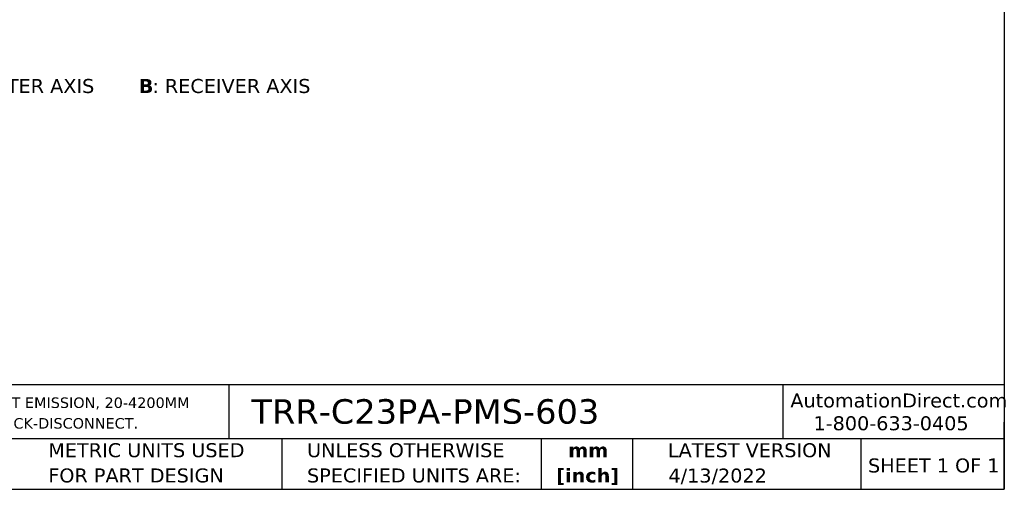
# Model space of a CAD drawing. Header units: millimetres. Extents: x 6 to 273, y 6 to 210.
# Tile 2 of 4: x 124 to 273, y 6 to 77. Entities that reach past the tile are written whole.
import ezdxf

# ---------------------------------------------------------------- set-up
doc = ezdxf.new("R2010")
doc.units = ezdxf.units.MM
doc.linetypes.add('SLD-Solid', pattern=[0])
doc.layers.add('TEXT', color=140, linetype='SLD-Solid', lineweight=25)
doc.styles.add('SLDTEXTSTYLE0', font='VERDANAB.TTF')
doc.styles.add('SLDTEXTSTYLE1', font='VERDANA.TTF')

# ---------------------------------------------------------------- blocks, each defined once
blk = doc.blocks.new('SW_NOTE_0')
at = {"layer": 'TEXT', "color": 0, "attachment_point": 1}
for s, insert, char_height, style in [('A', (0, 2.69), 2.12, 'SLDTEXTSTYLE0'), (': EMITTER AXIS    ', (2.19, 2.69), 2.1167, 'SLDTEXTSTYLE1'), ('  B', (28.99, 2.69), 2.117, 'SLDTEXTSTYLE0'), (': RECEIVER AXIS', (33.06, 2.69), 2.1167, 'SLDTEXTSTYLE1')]:
    blk.add_mtext(s, dxfattribs=dict(at, insert=insert, char_height=char_height, style=style))
blk = doc.blocks.new('SW_NOTE_0_1')
at = {"layer": 'TEXT', "color": 0, "char_height": 1.5875, "attachment_point": 1, "style": 'SLDTEXTSTYLE1'}
for s, insert in [('CONTRINEX PHOTOELECTRIC SENSOR, RECTANGULAR, POLARIZED RETROREFLECTIVE, VISIBLE RED LIGHT EMISSION, 20-4200MM ', (0, 2.02)), ('SENSING DISTANCE, COMPLEMENTARY LIGHT-ON/DARK-ON, PNP, POTENTIOMETER, 4-WIRE, 4-PIN M8 QUICK-DISCONNECT.', (0, -1.1))]:
    blk.add_mtext(s, dxfattribs=dict(at, insert=insert))
blk = doc.blocks.new('SW_NOTE_0_2')
at = {"layer": 'TEXT', "color": 0, "char_height": 2.117, "attachment_point": 2, "style": 'SLDTEXTSTYLE0'}
for s, insert in [('mm', (2.84, 2.69)), ('[inch]', (2.76, -1.13))]:
    blk.add_mtext(s, dxfattribs=dict(at, insert=insert))
blk = doc.blocks.new('SW_NOTE_0_3')
at = {"layer": 'TEXT', "color": 0, "char_height": 2.1167, "attachment_point": 1, "style": 'SLDTEXTSTYLE1'}
for s, insert in [('UNLESS OTHERWISE ', (0, 2.69)), ('SPECIFIED UNITS ARE:', (0, -1.13))]:
    blk.add_mtext(s, dxfattribs=dict(at, insert=insert))
blk = doc.blocks.new('SW_NOTE_0_7')
at = {"layer": 'TEXT', "color": 0, "char_height": 2.1167, "attachment_point": 1, "style": 'SLDTEXTSTYLE1'}
for s, insert in [('METRIC UNITS USED ', (0, 2.69)), ('FOR PART DESIGN', (0, -1.13))]:
    blk.add_mtext(s, dxfattribs=dict(at, insert=insert))

msp = doc.modelspace()

# ---------------------------------------------------------------- linework, layer by layer
at = {"layer": 'TEXT'}
for p, q in [((273.05, 209.55), (273.05, 6.35)), ((273.05, 22.126), (6.35, 22.126)), ((155.759, 22.126), (155.759, 13.97)), ((239.575, 22.126), (239.575, 13.97)), ((273.05, 6.35), (273.05, 16.51)), ((273.05, 13.97), (6.35, 13.97)), ((163.78, 13.97), (163.78, 6.35)), ((203.024, 13.97), (203.024, 6.35)), ((216.812, 13.97), (216.812, 6.35)), ((251.349, 13.97), (251.349, 6.35)), ((6.35, 6.35), (273.05, 6.35))]:
    msp.add_line(p, q, dxfattribs=at)

# ---------------------------------------------------------------- block references
for name, p in [('SW_NOTE_0', (111.149, 65.699)), ('SW_NOTE_0_1', (7.966, 18.216)), ('SW_NOTE_0_7', (128.478, 10.635)), ('SW_NOTE_0_3', (167.608, 10.635)), ('SW_NOTE_0_2', (207.286, 10.633))]:
    msp.add_blockref(name, p, dxfattribs=at)

# ---------------------------------------------------------------- texts
at = {"layer": 'TEXT', "style": 'SLDTEXTSTYLE1'}
for s, insert, char_height, attachment_point in [('AutomationDirect.com', (240.695, 20.836), 2.11667, 1), ('TRR-C23PA-PMS-603', (159.208, 19.975), 3.70417, 1), ('1-800-633-0405', (244.192, 17.397), 2.11667, 1), ('LATEST VERSION', (234.552, 13.324), 2.11667, 2), ('SHEET 1 OF 1', (252.441, 11.011), 2.11667, 1), ('4/13/2022', (229.701, 9.487), 2.1167, 2)]:
    msp.add_mtext(s, dxfattribs=dict(at, insert=insert, char_height=char_height, attachment_point=attachment_point))

doc.saveas('drawing.dxf')
